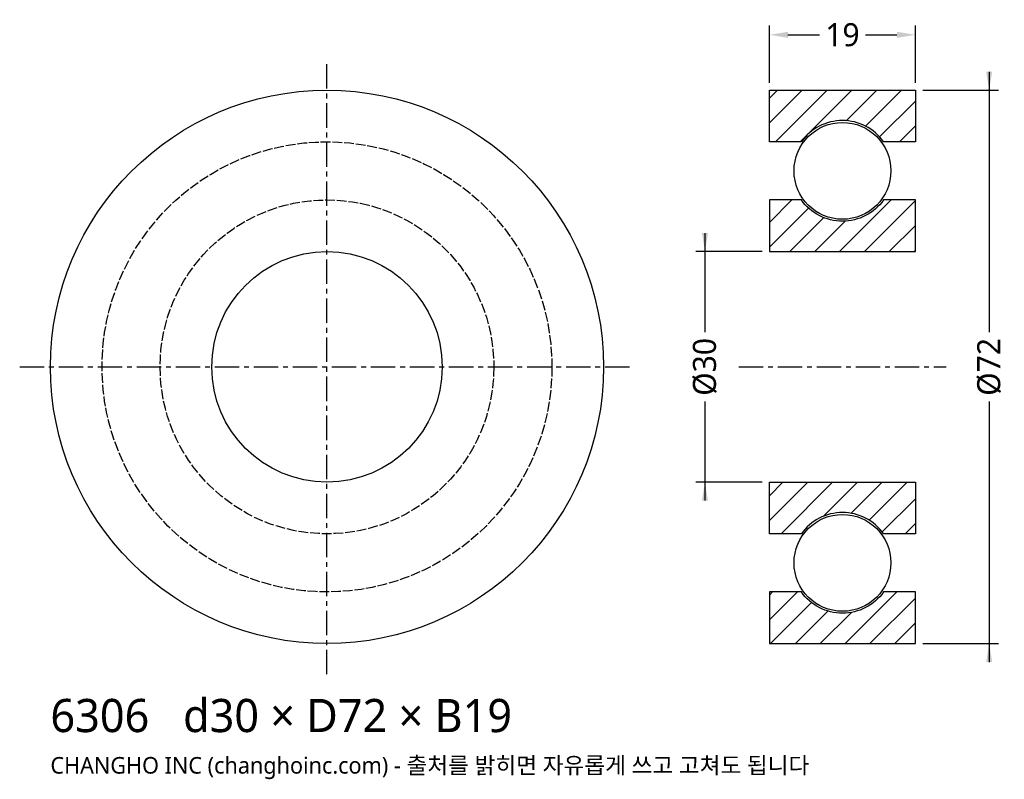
# Model space of a CAD drawing. Header units: millimetres. Extents: x -40 to 88, y -54 to 45.
import ezdxf

# ---------------------------------------------------------------- set-up
doc = ezdxf.new("R2010")
doc.units = ezdxf.units.MM
doc.linetypes.add('CENTER', pattern=[5.08, 3.175, -0.635, 0.635, -0.635])
doc.linetypes.add('DASHED', pattern=[1.524, 1.27, -0.254])
for name, color, linetype in [('문자', 7, 'CONTINUOUS'), ('숨은선', 3, 'DASHED'), ('외형선', 7, 'CONTINUOUS'), ('중심선', 1, 'CENTER'), ('치수', 4, 'CONTINUOUS'), ('해칭', 8, 'CONTINUOUS')]:
    doc.layers.add(name, color=color, linetype=linetype)
doc.styles.add('CH_KOR', font='malgun.ttf')
doc.dimstyles.new('CH_DIM', dxfattribs={"dimtxt": 2.5, "dimasz": 2, "dimexe": 1, "dimexo": 0.8, "dimgap": 0.8, "dimtad": 1, "dimdec": 0, "dimtxsty": 'CH_KOR', "dimcen": 2.5, "dimclrd": 4, "dimclre": 4, "dimclrt": 4, "dimazin": 3, "dimtfac": 1, "dimtmove": 0, "dimatfit": 3})

# ---------------------------------------------------------------- blocks, each defined once
blk = doc.blocks.new('_CLOSEDFILLED')
at = {"color": 0, "linetype": 'BYBLOCK'}
blk.add_solid([(-1, 0.164), (0, 0), (-1, -0.164)], dxfattribs=at)
blk = doc.blocks.new('*D1')
at = {"color": 4}
for p, q in [((86.2, 38.4), (86.2, 4.5)), ((77.56, 36), (87.4, 36)), ((86.2, -4.5), (86.2, -38.4)), ((77.56, -36), (87.4, -36))]:
    blk.add_line(p, q, dxfattribs=at)
at = {"layer": 'Defpoints'}
for p in [(76.6, 36), (86.2, 36), (76.6, -36)]:
    blk.add_point(p, dxfattribs=at)
at = {"layer": '치수', "color": 4, "xscale": 2.4, "yscale": 2.4}
for p, rotation in [((86.2, 36), 270), ((86.2, -36), 90)]:
    blk.add_blockref('_CLOSEDFILLED', p, dxfattribs=dict(at, rotation=rotation))
at = {"layer": '치수', "color": 4, "insert": (86.2, 0), "char_height": 3, "attachment_point": 5, "rotation": 90, "style": 'CH_KOR'}
blk.add_mtext('Ø72', dxfattribs=at)
blk = doc.blocks.new('*D2')
at = {"color": 4}
for p, q in [((49.2, 17.4), (49.2, 4.5)), ((56.64, 15), (48, 15)), ((49.2, -4.5), (49.2, -17.4)), ((56.64, -15), (48, -15))]:
    blk.add_line(p, q, dxfattribs=at)
at = {"layer": 'Defpoints'}
for p in [(49.2, 15), (57.6, 15), (57.6, -15)]:
    blk.add_point(p, dxfattribs=at)
at = {"layer": '치수', "color": 4, "xscale": 2.4, "yscale": 2.4}
for p, rotation in [((49.2, 15), 270), ((49.2, -15), 90)]:
    blk.add_blockref('_CLOSEDFILLED', p, dxfattribs=dict(at, rotation=rotation))
at = {"layer": '치수', "color": 4, "insert": (49.2, 0), "char_height": 3, "attachment_point": 5, "rotation": 90, "style": 'CH_KOR'}
blk.add_mtext('Ø30', dxfattribs=at)
blk = doc.blocks.new('*D3')
at = {"color": 4}
for p, q in [((57.6, 36.96), (57.6, 44.4)), ((76.6, 36.96), (76.6, 44.4)), ((60, 43.2), (64.1, 43.2)), ((70.1, 43.2), (74.2, 43.2))]:
    blk.add_line(p, q, dxfattribs=at)
at = {"layer": 'Defpoints'}
for p in [(57.6, 43.2), (57.6, 36), (76.6, 36)]:
    blk.add_point(p, dxfattribs=at)
at = {"layer": '치수', "color": 4, "xscale": 2.4, "yscale": 2.4, "rotation": 180}
blk.add_blockref('_CLOSEDFILLED', (57.6, 43.2), dxfattribs=at)
at = {"layer": '치수', "color": 4, "xscale": 2.4, "yscale": 2.4}
blk.add_blockref('_CLOSEDFILLED', (76.6, 43.2), dxfattribs=at)
at = {"layer": '치수', "color": 4, "insert": (67.1, 43.2), "char_height": 3, "attachment_point": 5, "style": 'CH_KOR'}
blk.add_mtext('19', dxfattribs=at)

msp = doc.modelspace()

# ---------------------------------------------------------------- hatches: boundary and pattern name
at = {"layer": '해칭'}
h = msp.add_hatch(dxfattribs=at)
h.set_pattern_fill('ANSI31', scale=0.72)
h.paths.add_polyline_path([(57.6, 36), (76.6, 36), (76.6, 29.28), (72.45, 29.28, 0.51797), (61.75, 29.28), (57.6, 29.28)])
h = msp.add_hatch(dxfattribs=at)
h.set_pattern_fill('ANSI31', scale=0.72)
h.paths.add_polyline_path([(57.6, 15), (76.6, 15), (76.6, 21.72), (72.45, 21.72, -0.51797), (61.75, 21.72), (57.6, 21.72)])
h = msp.add_hatch(dxfattribs=at)
h.set_pattern_fill('ANSI31', scale=0.72)
h.paths.add_polyline_path([(57.6, -15), (76.6, -15), (76.6, -21.72), (72.45, -21.72, 0.51797), (61.75, -21.72), (57.6, -21.72)])
h = msp.add_hatch(dxfattribs=at)
h.set_pattern_fill('ANSI31', scale=0.72)
h.paths.add_polyline_path([(57.6, -36), (76.6, -36), (76.6, -29.28), (72.45, -29.28, -0.51797), (61.75, -29.28), (57.6, -29.28)])

# ---------------------------------------------------------------- linework, layer by layer
at = {"layer": '숨은선'}
for radius in [29.28, 21.72]:
    msp.add_circle((0, 0), radius, dxfattribs=at)
at = {"layer": '외형선'}
for points in [[(57.6, 36), (76.6, 36), (76.6, 29.28), (72.45, 29.28, 0.51797), (61.75, 29.28), (57.6, 29.28)], [(57.6, 15), (76.6, 15), (76.6, 21.72), (72.45, 21.72, -0.51797), (61.75, 21.72), (57.6, 21.72)], [(57.6, -15), (76.6, -15), (76.6, -21.72), (72.45, -21.72, 0.51797), (61.75, -21.72), (57.6, -21.72)], [(57.6, -36), (76.6, -36), (76.6, -29.28), (72.45, -29.28, -0.51797), (61.75, -29.28), (57.6, -29.28)]]:
    msp.add_lwpolyline(points, format="xyb", close=True, dxfattribs=at)
for centre, radius in [((0, 0), 36), ((67.1, 25.5), 6.3), ((0, 0), 15), ((67.1, -25.5), 6.3)]:
    msp.add_circle(centre, radius, dxfattribs=at)
at = {"layer": '중심선'}
for p, q in [((0, -40), (0, 40)), ((-40, 0), (40, 0)), ((53.6, 0), (80.6, 0))]:
    msp.add_line(p, q, dxfattribs=at)

# ---------------------------------------------------------------- texts
at = {"layer": '문자', "style": 'CH_KOR'}
for s, height, p in [('6306   d30 × D72 × B19', 4.32, (-36, -47.52)), ('CHANGHO INC (changhoinc.com) - 출처를 밝히면 자유롭게 쓰고 고쳐도 됩니다', 2.16, (-36, -52.92))]:
    msp.add_text(s, height=height, dxfattribs=at).set_placement(p)

# ---------------------------------------------------------------- dimensions: what is measured, and where the dimension line sits
at = {"layer": '치수'}
dim = msp.add_linear_dim(base=(57.6, 43.2), p1=(57.6, 36), p2=(76.6, 36), dimstyle='CH_DIM', override={"dimscale": 1.2}, dxfattribs=at)
dim.commit()
dim.dimension.update_dxf_attribs({"geometry": '*D3', "text_midpoint": (67.1, 43.2)})
for base, p1, p2, text, picture, middle in [((86.2, 36), (76.6, 36), (76.6, -36), 'Ø72', '*D1', (86.2, 0)), ((49.2, 15), (57.6, 15), (57.6, -15), 'Ø30', '*D2', (49.2, 0))]:
    dim = msp.add_linear_dim(base=base, p1=p1, p2=p2, angle=90, text=text, dimstyle='CH_DIM', override={"dimscale": 1.2}, dxfattribs=at)
    dim.commit()
    dim.dimension.update_dxf_attribs({"geometry": picture, "text_midpoint": middle})

doc.saveas('drawing.dxf')
